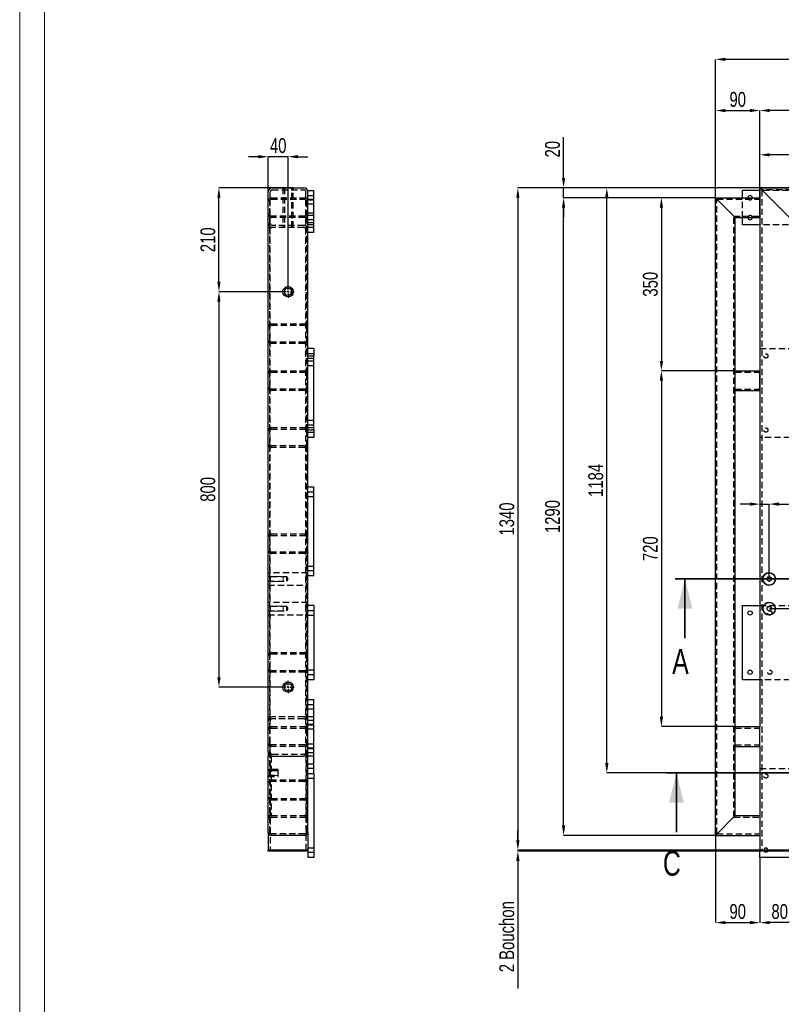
# Model space of a CAD drawing. Header units: millimetres. Extents: x 0 to 841, y 0 to 594.
# Tile 2 of 20: x 0 to 154, y 118 to 318. Entities that reach past the tile are written whole.
import ezdxf

# ---------------------------------------------------------------- set-up
doc = ezdxf.new("R2010")
doc.units = ezdxf.units.MM
doc.header["$PDSIZE"] = -1
doc.linetypes.add('CENTERX2', pattern=[20.32, 12.7, -2.54, 2.54, -2.54])
doc.linetypes.add('HIDDEN', pattern=[1.905, 1.27, -0.635])
for name, color, linetype in [('COTES', 1, 'Continuous'), ('TRAIT-FINS', 9, 'Continuous'), ('TRAIT-MIXTES', 3, 'CENTERX2'), ('TRAIT-TIRET', 2, 'HIDDEN')]:
    doc.layers.add(name, color=color, linetype=linetype)
doc.layers.add('TRAIT-FORT', color=4, linetype='Continuous', lineweight=25)
doc.styles.add('SLDTEXTSTYLE0', font='TXT', dxfattribs={"width": 0.75})
doc.dimstyles.new('SLDDIMSTYLE0', dxfattribs={"dimtxt": 3, "dimasz": 2, "dimexe": 0, "dimexo": 0.0625, "dimgap": 0.75, "dimtad": 1, "dimdec": 0, "dimlfac": 10, "dimrnd": 1e-09, "dimzin": 12, "dimdsep": 46, "dimtxsty": 'SLDTEXTSTYLE0', "dimsah": 1, "dimcen": 0.09, "dimadec": 0, "dimazin": 3, "dimtfac": 1, "dimtdec": 0, "dimtofl": 0, "dimtmove": 0, "dimatfit": 3, "dimfxl": 1, "dimfrac": 2, "dimtolj": 1, "dimtzin": 12, "dimarcsym": 0})
doc.dimstyles.new('SLDDIMSTYLE1', dxfattribs={"dimtxt": 3, "dimasz": 2, "dimexe": 0, "dimexo": 0.0625, "dimgap": 0.75, "dimtad": 1, "dimdec": 0, "dimlfac": 10, "dimrnd": 1e-09, "dimzin": 12, "dimdsep": 46, "dimtxsty": 'SLDTEXTSTYLE0', "dimsah": 1, "dimcen": 0.09, "dimadec": 0, "dimazin": 3, "dimtfac": 1, "dimtdec": 0, "dimtmove": 0, "dimatfit": 0, "dimfxl": 1, "dimfrac": 2, "dimtolj": 1, "dimtzin": 12, "dimarcsym": 0})

# ---------------------------------------------------------------- blocks, each defined once
blk = doc.blocks.new('_D')
at = {"layer": 'COTES', "color": 0, "lineweight": -2, "transparency": 16777216}
for p, q in [((149.84, 283.74), (149.84, 299.33)), ((331.84, 299.33), (151.84, 299.33)), ((333.84, 283.74), (333.84, 299.33))]:
    blk.add_line(p, q, dxfattribs=at)
at = {"layer": 'COTES', "color": 0, "transparency": 16777216}
for points in [[(151.84, 299.67), (151.84, 299), (149.84, 299.33)], [(331.84, 299.67), (331.84, 299), (333.84, 299.33)]]:
    blk.add_solid(points, dxfattribs=at)
at = {"layer": 'Defpoints', "color": 0, "transparency": 16777216}
for p in [(149.84, 299.33), (149.84, 283.68), (333.84, 283.68)]:
    blk.add_point(p, dxfattribs=at)
at = {"layer": 'COTES', "color": 0, "transparency": 16777216, "insert": (241.84, 303.08), "char_height": 3, "attachment_point": 2, "style": 'SLDTEXTSTYLE0'}
blk.add_mtext('\\A1;1840', dxfattribs=at)
blk = doc.blocks.new('_D_3')
at = {"layer": 'COTES', "color": 0, "lineweight": -2, "transparency": 16777216}
for p, q in [((140.84, 281.74), (140.84, 309.68)), ((331.84, 309.68), (142.84, 309.68)), ((333.84, 283.74), (333.84, 309.68))]:
    blk.add_line(p, q, dxfattribs=at)
at = {"layer": 'COTES', "color": 0, "transparency": 16777216}
for points in [[(142.84, 310.01), (142.84, 309.35), (140.84, 309.68)], [(331.84, 310.01), (331.84, 309.35), (333.84, 309.68)]]:
    blk.add_solid(points, dxfattribs=at)
at = {"layer": 'Defpoints', "color": 0, "transparency": 16777216}
for p in [(140.84, 309.68), (333.84, 283.68), (140.84, 281.68)]:
    blk.add_point(p, dxfattribs=at)
at = {"layer": 'COTES', "color": 0, "transparency": 16777216, "insert": (237.34, 313.43), "char_height": 3, "attachment_point": 2, "style": 'SLDTEXTSTYLE0'}
blk.add_mtext('\\A1;1930', dxfattribs=at)
blk = doc.blocks.new('_D_4')
at = {"layer": 'COTES', "color": 0, "lineweight": -2, "transparency": 16777216}
for p, q in [((140.84, 281.74), (140.84, 299.33)), ((142.84, 299.33), (147.84, 299.33)), ((149.84, 281.74), (149.84, 299.33))]:
    blk.add_line(p, q, dxfattribs=at)
at = {"layer": 'COTES', "color": 0, "transparency": 16777216}
for points in [[(142.84, 299.67), (142.84, 299), (140.84, 299.33)], [(147.84, 299.67), (147.84, 299), (149.84, 299.33)]]:
    blk.add_solid(points, dxfattribs=at)
at = {"layer": 'Defpoints', "color": 0, "transparency": 16777216}
for p in [(149.84, 299.33), (140.84, 281.68), (149.84, 281.68)]:
    blk.add_point(p, dxfattribs=at)
at = {"layer": 'COTES', "color": 0, "transparency": 16777216, "insert": (145.34, 303.08), "char_height": 3, "attachment_point": 2, "style": 'SLDTEXTSTYLE0'}
blk.add_mtext('\\A1;90', dxfattribs=at)
blk = doc.blocks.new('_D_5')
at = {"layer": 'COTES', "color": 0, "lineweight": -2, "transparency": 16777216}
for p, q in [((149.78, 283.68), (100.84, 283.68)), ((100.84, 281.68), (100.84, 151.68)), ((149.78, 149.68), (100.84, 149.68))]:
    blk.add_line(p, q, dxfattribs=at)
at = {"layer": 'COTES', "color": 0, "transparency": 16777216}
for points in [[(100.51, 281.68), (101.18, 281.68), (100.84, 283.68)], [(100.51, 151.68), (101.18, 151.68), (100.84, 149.68)]]:
    blk.add_solid(points, dxfattribs=at)
at = {"layer": 'Defpoints', "color": 0, "transparency": 16777216}
for p in [(149.84, 283.68), (100.84, 149.68), (149.84, 149.68)]:
    blk.add_point(p, dxfattribs=at)
at = {"layer": 'COTES', "color": 0, "transparency": 16777216, "insert": (97.09, 216.68), "char_height": 3, "attachment_point": 2, "rotation": 90, "style": 'SLDTEXTSTYLE0'}
blk.add_mtext('\\A1;1340', dxfattribs=at)
blk = doc.blocks.new('_D_6')
at = {"layer": 'COTES', "color": 0, "lineweight": -2, "transparency": 16777216}
for p, q in [((100.84, 151.68), (100.84, 153.68)), ((149.78, 149.68), (100.84, 149.68)), ((100.84, 149.68), (100.84, 149.48)), ((149.78, 149.48), (100.84, 149.48)), ((100.84, 147.48), (100.84, 121.68))]:
    blk.add_line(p, q, dxfattribs=at)
at = {"layer": 'COTES', "color": 0, "transparency": 16777216}
for points in [[(100.51, 151.68), (101.18, 151.68), (100.84, 149.68)], [(100.51, 147.48), (101.18, 147.48), (100.84, 149.48)]]:
    blk.add_solid(points, dxfattribs=at)
at = {"layer": 'Defpoints', "color": 0, "transparency": 16777216}
for p in [(100.84, 149.68), (149.84, 149.68), (149.84, 149.48)]:
    blk.add_point(p, dxfattribs=at)
at = {"layer": 'COTES', "color": 0, "transparency": 16777216, "insert": (97.09, 132.18), "char_height": 3, "attachment_point": 2, "rotation": 90, "style": 'SLDTEXTSTYLE0'}
blk.add_mtext('\\A1;2 Bouchon', dxfattribs=at)
blk = doc.blocks.new('_D_8')
at = {"layer": 'COTES', "color": 0, "lineweight": -2, "transparency": 16777216}
for p, q in [((149.84, 283.74), (149.84, 290.37)), ((253.84, 290.37), (151.84, 290.37)), ((255.84, 275.74), (255.84, 290.37))]:
    blk.add_line(p, q, dxfattribs=at)
at = {"layer": 'COTES', "color": 0, "transparency": 16777216}
for points in [[(151.84, 290.71), (151.84, 290.04), (149.84, 290.37)], [(253.84, 290.71), (253.84, 290.04), (255.84, 290.37)]]:
    blk.add_solid(points, dxfattribs=at)
at = {"layer": 'Defpoints', "color": 0, "transparency": 16777216}
for p in [(149.84, 290.37), (149.84, 283.68), (255.84, 275.68)]:
    blk.add_point(p, dxfattribs=at)
at = {"layer": 'COTES', "color": 0, "transparency": 16777216, "insert": (202.84, 294.12), "char_height": 3, "attachment_point": 2, "style": 'SLDTEXTSTYLE0'}
blk.add_mtext('\\A1;1060', dxfattribs=at)
blk = doc.blocks.new('_D_13')
at = {"layer": 'COTES', "color": 0, "lineweight": -2, "transparency": 16777216}
for p, q in [((140.84, 152.61), (140.84, 135.03)), ((149.84, 148.11), (149.84, 135.03)), ((142.84, 135.03), (147.84, 135.03))]:
    blk.add_line(p, q, dxfattribs=at)
at = {"layer": 'COTES', "color": 0, "transparency": 16777216}
for points in [[(142.84, 135.36), (142.84, 134.7), (140.84, 135.03)], [(147.84, 135.36), (147.84, 134.7), (149.84, 135.03)]]:
    blk.add_solid(points, dxfattribs=at)
at = {"layer": 'Defpoints', "color": 0, "transparency": 16777216}
for p in [(140.84, 152.68), (149.84, 148.18), (149.84, 135.03)]:
    blk.add_point(p, dxfattribs=at)
at = {"layer": 'COTES', "color": 0, "transparency": 16777216, "insert": (145.34, 138.78), "char_height": 3, "attachment_point": 2, "style": 'SLDTEXTSTYLE0'}
blk.add_mtext('\\A1;90', dxfattribs=at)
blk = doc.blocks.new('_D_14')
at = {"layer": 'COTES', "color": 0, "lineweight": -2, "transparency": 16777216}
for p, q in [((149.84, 148.11), (149.84, 135.03)), ((157.84, 148.11), (157.84, 135.03)), ((155.84, 135.03), (151.84, 135.03))]:
    blk.add_line(p, q, dxfattribs=at)
at = {"layer": 'COTES', "color": 0, "transparency": 16777216}
for points in [[(151.84, 135.36), (151.84, 134.7), (149.84, 135.03)], [(155.84, 135.36), (155.84, 134.7), (157.84, 135.03)]]:
    blk.add_solid(points, dxfattribs=at)
at = {"layer": 'Defpoints', "color": 0, "transparency": 16777216}
for p in [(149.84, 148.18), (157.84, 148.18), (149.84, 135.03)]:
    blk.add_point(p, dxfattribs=at)
at = {"layer": 'COTES', "color": 0, "transparency": 16777216, "insert": (153.84, 138.78), "char_height": 3, "attachment_point": 2, "style": 'SLDTEXTSTYLE0'}
blk.add_mtext('\\A1;80', dxfattribs=at)
blk = doc.blocks.new('_D_15')
at = {"layer": 'COTES', "color": 0, "lineweight": -2, "transparency": 16777216}
for p, q in [((110.09, 285.68), (110.09, 293.95)), ((149.78, 283.68), (110.09, 283.68)), ((110.09, 281.68), (110.09, 283.68)), ((140.78, 281.68), (110.09, 281.68)), ((110.09, 279.68), (110.09, 277.68))]:
    blk.add_line(p, q, dxfattribs=at)
at = {"layer": 'COTES', "color": 0, "transparency": 16777216}
for points in [[(109.76, 285.68), (110.43, 285.68), (110.09, 283.68)], [(109.76, 279.68), (110.43, 279.68), (110.09, 281.68)]]:
    blk.add_solid(points, dxfattribs=at)
at = {"layer": 'Defpoints', "color": 0, "transparency": 16777216}
for p in [(110.09, 283.68), (149.84, 283.68), (140.84, 281.68)]:
    blk.add_point(p, dxfattribs=at)
at = {"layer": 'COTES', "color": 0, "transparency": 16777216, "insert": (106.34, 291.51), "char_height": 3, "attachment_point": 2, "rotation": 90, "style": 'SLDTEXTSTYLE0'}
blk.add_mtext('\\A1;20', dxfattribs=at)
blk = doc.blocks.new('_D_16')
at = {"layer": 'COTES', "color": 0, "lineweight": -2, "transparency": 16777216}
for p, q in [((140.78, 281.68), (110.09, 281.68)), ((110.09, 154.68), (110.09, 279.68)), ((140.78, 152.68), (110.09, 152.68))]:
    blk.add_line(p, q, dxfattribs=at)
at = {"layer": 'COTES', "color": 0, "transparency": 16777216}
for points in [[(109.76, 279.68), (110.43, 279.68), (110.09, 281.68)], [(109.76, 154.68), (110.43, 154.68), (110.09, 152.68)]]:
    blk.add_solid(points, dxfattribs=at)
at = {"layer": 'Defpoints', "color": 0, "transparency": 16777216}
for p in [(110.09, 281.68), (140.84, 281.68), (140.84, 152.68)]:
    blk.add_point(p, dxfattribs=at)
at = {"layer": 'COTES', "color": 0, "transparency": 16777216, "insert": (106.34, 217.18), "char_height": 3, "attachment_point": 2, "rotation": 90, "style": 'SLDTEXTSTYLE0'}
blk.add_mtext('\\A1;1290', dxfattribs=at)
blk = doc.blocks.new('_D_17')
at = {"layer": 'COTES', "color": 0, "lineweight": -2, "transparency": 16777216}
for p, q in [((140.78, 281.68), (129.89, 281.68)), ((129.89, 279.68), (129.89, 248.68)), ((144.78, 246.68), (129.89, 246.68))]:
    blk.add_line(p, q, dxfattribs=at)
at = {"layer": 'COTES', "color": 0, "transparency": 16777216}
for points in [[(129.56, 279.68), (130.23, 279.68), (129.89, 281.68)], [(129.56, 248.68), (130.23, 248.68), (129.89, 246.68)]]:
    blk.add_solid(points, dxfattribs=at)
at = {"layer": 'Defpoints', "color": 0, "transparency": 16777216}
for p in [(140.84, 281.68), (129.89, 246.68), (144.84, 246.68)]:
    blk.add_point(p, dxfattribs=at)
at = {"layer": 'COTES', "color": 0, "transparency": 16777216, "insert": (126.14, 264.18), "char_height": 3, "attachment_point": 2, "rotation": 90, "style": 'SLDTEXTSTYLE0'}
blk.add_mtext('\\A1;350', dxfattribs=at)
blk = doc.blocks.new('_D_18')
at = {"layer": 'COTES', "color": 0, "lineweight": -2, "transparency": 16777216}
for p, q in [((144.78, 246.68), (129.89, 246.68)), ((129.89, 244.68), (129.89, 176.68)), ((144.78, 174.68), (129.89, 174.68))]:
    blk.add_line(p, q, dxfattribs=at)
at = {"layer": 'COTES', "color": 0, "transparency": 16777216}
for points in [[(129.56, 244.68), (130.23, 244.68), (129.89, 246.68)], [(129.56, 176.68), (130.23, 176.68), (129.89, 174.68)]]:
    blk.add_solid(points, dxfattribs=at)
at = {"layer": 'Defpoints', "color": 0, "transparency": 16777216}
for p in [(144.84, 246.68), (129.89, 174.68), (144.84, 174.68)]:
    blk.add_point(p, dxfattribs=at)
at = {"layer": 'COTES', "color": 0, "transparency": 16777216, "insert": (126.14, 210.68), "char_height": 3, "attachment_point": 2, "rotation": 90, "style": 'SLDTEXTSTYLE0'}
blk.add_mtext('\\A1;720', dxfattribs=at)
blk = doc.blocks.new('_D_21')
at = {"layer": 'COTES', "color": 0, "lineweight": -2, "transparency": 16777216}
for p, q in [((149.78, 283.68), (118.84, 283.68)), ((118.84, 167.3), (118.84, 281.68)), ((190.98, 165.3), (118.84, 165.3))]:
    blk.add_line(p, q, dxfattribs=at)
at = {"layer": 'COTES', "color": 0, "transparency": 16777216}
for points in [[(118.51, 281.68), (119.18, 281.68), (118.84, 283.68)], [(118.51, 167.3), (119.18, 167.3), (118.84, 165.3)]]:
    blk.add_solid(points, dxfattribs=at)
at = {"layer": 'Defpoints', "color": 0, "transparency": 16777216}
for p in [(118.84, 283.68), (149.84, 283.68), (191.04, 165.3)]:
    blk.add_point(p, dxfattribs=at)
at = {"layer": 'COTES', "color": 0, "transparency": 16777216, "insert": (115.09, 224.49), "char_height": 3, "attachment_point": 2, "rotation": 90, "style": 'SLDTEXTSTYLE0'}
blk.add_mtext('\\A1;1184', dxfattribs=at)
blk = doc.blocks.new('_D_22')
at = {"layer": 'COTES', "color": 0, "lineweight": -2, "transparency": 16777216}
for p, q in [((151.77, 204.55), (172.3, 204.55)), ((172.3, 200.55), (172.3, 202.55)), ((151.77, 198.55), (172.3, 198.55))]:
    blk.add_line(p, q, dxfattribs=at)
at = {"layer": 'COTES', "color": 0, "transparency": 16777216}
for points in [[(171.97, 202.55), (172.63, 202.55), (172.3, 204.55)], [(171.97, 200.55), (172.63, 200.55), (172.3, 198.55)]]:
    blk.add_solid(points, dxfattribs=at)
at = {"layer": 'Defpoints', "color": 0, "transparency": 16777216}
for p in [(151.71, 204.55), (172.3, 204.55), (151.71, 198.55)]:
    blk.add_point(p, dxfattribs=at)
at = {"layer": 'COTES', "color": 0, "transparency": 16777216, "insert": (168.55, 201.55), "char_height": 3, "attachment_point": 2, "rotation": 90, "style": 'SLDTEXTSTYLE0'}
blk.add_mtext('\\A1;60', dxfattribs=at)
blk = doc.blocks.new('_D_23')
at = {"layer": 'COTES', "color": 0, "lineweight": -2, "transparency": 16777216}
for p, q in [((149.91, 283.68), (172.3, 283.68)), ((172.3, 206.55), (172.3, 281.68)), ((151.77, 204.55), (172.3, 204.55))]:
    blk.add_line(p, q, dxfattribs=at)
at = {"layer": 'COTES', "color": 0, "transparency": 16777216}
for points in [[(171.97, 281.68), (172.63, 281.68), (172.3, 283.68)], [(171.97, 206.55), (172.63, 206.55), (172.3, 204.55)]]:
    blk.add_solid(points, dxfattribs=at)
at = {"layer": 'Defpoints', "color": 0, "transparency": 16777216}
for p in [(149.84, 283.68), (172.3, 283.68), (151.71, 204.55)]:
    blk.add_point(p, dxfattribs=at)
at = {"layer": 'COTES', "color": 0, "transparency": 16777216, "insert": (168.55, 244.12), "char_height": 3, "attachment_point": 2, "rotation": 90, "style": 'SLDTEXTSTYLE0'}
blk.add_mtext('\\A1;791', dxfattribs=at)
blk = doc.blocks.new('_D_24')
at = {"layer": 'COTES', "color": 0, "lineweight": -2, "transparency": 16777216}
for p, q in [((149.84, 283.61), (149.84, 219.7)), ((147.84, 219.7), (145.84, 219.7)), ((149.84, 219.7), (151.71, 219.7)), ((151.71, 204.62), (151.71, 219.7)), ((153.71, 219.7), (167.63, 219.7))]:
    blk.add_line(p, q, dxfattribs=at)
at = {"layer": 'COTES', "color": 0, "transparency": 16777216}
for points in [[(147.84, 220.04), (147.84, 219.37), (149.84, 219.7)], [(153.71, 220.04), (153.71, 219.37), (151.71, 219.7)]]:
    blk.add_solid(points, dxfattribs=at)
at = {"layer": 'Defpoints', "color": 0, "transparency": 16777216}
for p in [(149.84, 283.68), (149.84, 219.7), (151.71, 204.55)]:
    blk.add_point(p, dxfattribs=at)
at = {"layer": 'COTES', "color": 0, "transparency": 16777216, "insert": (165.38, 223.45), "char_height": 3, "attachment_point": 2, "style": 'SLDTEXTSTYLE0'}
blk.add_mtext('\\A1;19', dxfattribs=at)
blk = doc.blocks.new('_D_90')
at = {"layer": 'COTES', "color": 0, "lineweight": -2, "transparency": 16777216}
for p, q in [((53.02, 262.68), (40.33, 262.68)), ((40.33, 260.68), (40.33, 184.68)), ((53.02, 182.68), (40.33, 182.68))]:
    blk.add_line(p, q, dxfattribs=at)
at = {"layer": 'COTES', "color": 0, "transparency": 16777216}
for points in [[(40, 260.68), (40.66, 260.68), (40.33, 262.68)], [(40, 184.68), (40.66, 184.68), (40.33, 182.68)]]:
    blk.add_solid(points, dxfattribs=at)
at = {"layer": 'Defpoints', "color": 0, "transparency": 16777216}
for p in [(53.08, 262.68), (40.33, 182.68), (53.08, 182.68)]:
    blk.add_point(p, dxfattribs=at)
at = {"layer": 'COTES', "color": 0, "transparency": 16777216, "insert": (36.58, 222.68), "char_height": 3, "attachment_point": 2, "rotation": 90, "style": 'SLDTEXTSTYLE0'}
blk.add_mtext('\\A1;800', dxfattribs=at)
blk = doc.blocks.new('_D_91')
at = {"layer": 'COTES', "color": 0, "lineweight": -2, "transparency": 16777216}
for p, q in [((55.32, 283.68), (40.33, 283.68)), ((40.33, 264.68), (40.33, 281.68)), ((53.02, 262.68), (40.33, 262.68))]:
    blk.add_line(p, q, dxfattribs=at)
at = {"layer": 'COTES', "color": 0, "transparency": 16777216}
for points in [[(40, 281.68), (40.66, 281.68), (40.33, 283.68)], [(40, 264.68), (40.66, 264.68), (40.33, 262.68)]]:
    blk.add_solid(points, dxfattribs=at)
at = {"layer": 'Defpoints', "color": 0, "transparency": 16777216}
for p in [(40.33, 283.68), (55.38, 283.68), (53.08, 262.68)]:
    blk.add_point(p, dxfattribs=at)
at = {"layer": 'COTES', "color": 0, "transparency": 16777216, "insert": (36.58, 273.18), "char_height": 3, "attachment_point": 2, "rotation": 90, "style": 'SLDTEXTSTYLE0'}
blk.add_mtext('\\A1;210', dxfattribs=at)
blk = doc.blocks.new('_D_92')
at = {"layer": 'COTES', "color": 0, "lineweight": -2, "transparency": 16777216}
for p, q in [((48.33, 289.99), (46.33, 289.99)), ((50.33, 282.94), (50.33, 289.99)), ((54.33, 289.99), (50.33, 289.99)), ((54.33, 263.99), (54.33, 289.99)), ((56.33, 289.99), (58.33, 289.99))]:
    blk.add_line(p, q, dxfattribs=at)
at = {"layer": 'COTES', "color": 0, "transparency": 16777216}
for points in [[(48.33, 290.32), (48.33, 289.65), (50.33, 289.99)], [(56.33, 290.32), (56.33, 289.65), (54.33, 289.99)]]:
    blk.add_solid(points, dxfattribs=at)
at = {"layer": 'Defpoints', "color": 0, "transparency": 16777216}
for p in [(50.33, 289.99), (50.33, 282.88), (54.33, 263.93)]:
    blk.add_point(p, dxfattribs=at)
at = {"layer": 'COTES', "color": 0, "transparency": 16777216, "insert": (52.33, 293.74), "char_height": 3, "attachment_point": 2, "style": 'SLDTEXTSTYLE0'}
blk.add_mtext('\\A1;40', dxfattribs=at)
blk = doc.blocks.new('SW_CENTERMARKSYMBOL_19')
at = {"layer": 'TRAIT-MIXTES', "color": 0}
for p, q in [((-0.4, 0), (-1.25, 0)), ((0, 0), (-0.2, 0)), ((0, 0.4), (0, 1.25)), ((0, 0), (0, 0.2)), ((0, 0), (0, -0.2)), ((0, 0), (0.2, 0)), ((0.4, 0), (1.25, 0)), ((0, -0.4), (0, -1.25))]:
    blk.add_line(p, q, dxfattribs=at)
blk = doc.blocks.new('SW_CENTERMARKSYMBOL_20')
at = {"layer": 'TRAIT-MIXTES', "color": 0}
for p, q in [((-0.4, 0), (-1.25, 0)), ((0, 0), (-0.2, 0)), ((0, 0.4), (0, 1.25)), ((0, 0), (0, 0.2)), ((0, 0), (0, -0.2)), ((0, 0), (0.2, 0)), ((0.4, 0), (1.25, 0)), ((0, -0.4), (0, -1.25))]:
    blk.add_line(p, q, dxfattribs=at)

msp = doc.modelspace()

# ---------------------------------------------------------------- linework, layer by layer
at = {"lineweight": 18}
for p, q in [((0, 594), (0, 0)), ((5, 589), (5, 5))]:
    msp.add_line(p, q, dxfattribs=at)
at = {"lineweight": 35}
for p, q in [((344.5, 204.55), (132.66, 204.55)), ((134.66, 192.55), (134.66, 204.55)), ((366.73, 165.3), (130.94, 165.3)), ((132.94, 153.3), (132.94, 165.3))]:
    msp.add_line(p, q, dxfattribs=at)
for points in [[(134.66, 204.55), (133.16, 198.55), (136.16, 198.55)], [(132.94, 165.3), (131.44, 159.3), (134.44, 159.3)]]:
    msp.add_solid(points, dxfattribs=at)
at = {"layer": 'TRAIT-FINS', "lineweight": 18}
for p, q in [((50.33, 205.05), (53.33, 205.05)), ((50.33, 204.05), (53.33, 204.05)), ((53.33, 204.05), (53.33, 205.05)), ((50.33, 199.05), (53.33, 199.05)), ((50.33, 198.05), (53.33, 198.05)), ((53.33, 198.05), (53.33, 199.05)), ((50.33, 165.8), (52.33, 165.8)), ((50.33, 165.8), (52.33, 165.8)), ((50.33, 165.8), (52.33, 165.8)), ((50.33, 165.8), (52.33, 165.8)), ((52.33, 164.8), (52.33, 165.8)), ((52.33, 164.8), (52.33, 165.8)), ((52.33, 164.8), (52.33, 165.8)), ((52.33, 164.8), (52.33, 165.8)), ((50.33, 164.8), (52.33, 164.8)), ((50.33, 164.8), (52.33, 164.8)), ((50.33, 164.8), (52.33, 164.8)), ((50.33, 164.8), (52.33, 164.8))]:
    msp.add_line(p, q, dxfattribs=at)
for centre in [(151.71, 204.55), (151.71, 198.55)]:
    msp.add_arc(centre, 0.5, 255, 195, dxfattribs=at)
at = {"layer": 'TRAIT-FORT', "lineweight": 25}
for p, q in [((50.33, 169.48), (50.33, 282.88)), ((51.13, 283.68), (57.53, 283.68)), ((58.33, 274.68), (58.33, 283.18)), ((58.33, 283.18), (59.53, 283.18)), ((59.53, 274.68), (59.53, 283.18)), ((146.34, 281.68), (146.34, 283.18)), ((149.84, 283.18), (146.34, 283.18)), ((149.84, 283.68), (149.84, 281.68)), ((333.84, 283.68), (149.84, 283.68)), ((150.64, 282.88), (157.04, 276.48)), ((140.84, 152.68), (140.84, 281.68)), ((140.84, 281.68), (149.84, 281.68)), ((141.44, 281.08), (144.24, 278.28)), ((149.84, 281.08), (149.84, 281.68)), ((149.84, 278.28), (149.84, 281.08)), ((144.84, 246.68), (144.84, 277.68)), ((144.84, 277.68), (149.84, 277.68)), ((146.34, 276.18), (146.34, 277.68)), ((149.84, 277.68), (149.84, 278.28)), ((149.84, 277.68), (149.84, 246.68)), ((149.84, 276.18), (146.34, 276.18)), ((58.33, 249.68), (58.33, 274.68)), ((59.53, 274.68), (58.33, 274.68)), ((59.53, 251.18), (58.33, 251.18)), ((59.53, 251.18), (59.53, 249.68)), ((58.33, 249.68), (59.53, 249.68)), ((58.33, 234.68), (58.33, 249.68)), ((59.53, 234.68), (59.53, 249.68)), ((144.84, 246.68), (149.84, 246.68)), ((144.84, 246.08), (144.84, 246.68)), ((144.84, 243.28), (144.84, 246.08)), ((149.84, 246.08), (149.84, 246.68)), ((149.84, 243.28), (149.84, 246.08)), ((144.84, 242.68), (144.84, 243.28)), ((149.84, 242.68), (149.84, 243.28)), ((144.84, 174.68), (144.84, 242.68)), ((144.84, 242.68), (149.84, 242.68)), ((149.84, 242.68), (149.84, 174.68)), ((58.33, 223.18), (58.33, 234.68)), ((59.53, 234.68), (58.33, 234.68)), ((59.53, 233.18), (58.33, 233.18)), ((59.53, 234.68), (59.53, 233.18)), ((58.33, 205.18), (58.33, 223.18)), ((58.33, 223.18), (59.53, 223.18)), ((59.53, 205.18), (59.53, 223.18)), ((58.33, 180.18), (58.33, 205.18)), ((59.53, 205.18), (58.33, 205.18)), ((59.53, 199.18), (58.33, 199.18)), ((59.53, 199.18), (59.53, 184.18)), ((146.34, 184.18), (146.34, 199.18)), ((146.34, 199.18), (149.84, 199.18)), ((59.53, 184.18), (58.33, 184.18)), ((149.84, 184.18), (146.34, 184.18)), ((58.33, 165.18), (58.33, 180.18)), ((58.33, 180.18), (59.53, 180.18)), ((59.53, 165.18), (59.53, 180.18)), ((144.84, 174.68), (149.84, 174.68)), ((144.84, 174.08), (144.84, 174.68)), ((144.84, 171.28), (144.84, 174.08)), ((149.84, 174.08), (149.84, 174.68)), ((149.84, 171.28), (149.84, 174.08)), ((50.33, 169.48), (50.33, 168.68)), ((144.84, 170.68), (144.84, 171.28)), ((144.84, 156.68), (144.84, 170.68)), ((144.84, 170.68), (149.84, 170.68)), ((149.84, 170.68), (149.84, 171.28)), ((149.84, 170.68), (149.84, 156.68)), ((50.33, 153.28), (50.33, 168.68)), ((50.93, 168.68), (50.33, 168.68)), ((51.13, 168.68), (57.53, 168.68)), ((58.33, 168.68), (57.73, 168.68)), ((58.33, 153.28), (58.33, 165.18)), ((58.33, 165.18), (59.53, 165.18)), ((59.53, 165.18), (59.53, 148.18)), ((141.44, 153.28), (144.24, 156.08)), ((144.84, 156.68), (149.84, 156.68)), ((149.84, 156.68), (149.84, 156.08)), ((149.84, 156.08), (149.84, 153.28)), ((50.33, 153.28), (50.33, 149.68)), ((57.73, 152.68), (50.93, 152.68)), ((58.33, 153.28), (58.33, 148.18)), ((140.84, 152.68), (149.84, 152.68)), ((149.84, 153.28), (149.84, 152.68)), ((149.84, 152.68), (149.84, 149.68)), ((51.13, 149.68), (50.33, 149.68)), ((50.33, 149.48), (50.33, 149.68)), ((51.13, 149.48), (50.33, 149.48)), ((57.53, 149.68), (51.13, 149.68)), ((57.53, 149.48), (51.13, 149.48)), ((58.33, 149.68), (57.53, 149.68)), ((58.33, 149.48), (57.53, 149.48)), ((149.84, 149.48), (149.84, 149.68)), ((150.64, 149.68), (149.84, 149.68)), ((150.64, 149.48), (149.84, 149.48)), ((149.84, 148.18), (149.84, 149.48)), ((157.04, 149.68), (150.64, 149.68)), ((157.04, 149.48), (150.64, 149.48)), ((59.53, 148.18), (58.33, 148.18)), ((157.84, 148.18), (149.84, 148.18))]:
    msp.add_line(p, q, dxfattribs=at)
at = {"layer": 'TRAIT-FORT', "lineweight": 25, "flags": 128}
for points in [[(149.84, 283.68), (149.86, 283.66), (149.9, 283.62), (149.98, 283.54), (150.08, 283.44), (150.2, 283.32), (150.34, 283.18), (150.49, 283.03), (150.64, 282.88)], [(150.64, 282.88), (150.49, 283.03), (150.34, 283.18), (150.2, 283.32), (150.08, 283.44), (149.98, 283.54), (149.9, 283.62), (149.86, 283.66), (149.84, 283.68)], [(140.84, 281.68), (140.85, 281.67), (140.88, 281.64), (140.92, 281.6), (140.98, 281.54), (141.06, 281.46), (141.14, 281.38), (141.24, 281.28), (141.34, 281.18), (141.44, 281.08)], [(140.84, 281.68), (140.85, 281.67), (140.88, 281.64), (140.92, 281.6), (140.98, 281.54), (141.06, 281.46), (141.14, 281.38), (141.24, 281.28), (141.34, 281.18), (141.44, 281.08)], [(144.24, 278.28), (144.35, 278.17), (144.45, 278.07), (144.54, 277.98), (144.63, 277.89), (144.7, 277.82), (144.76, 277.76), (144.81, 277.71), (144.83, 277.69), (144.84, 277.68)], [(144.24, 278.28), (144.36, 278.16), (144.47, 278.05), (144.58, 277.94), (144.67, 277.85), (144.74, 277.78), (144.8, 277.72), (144.83, 277.69), (144.84, 277.68)], [(144.24, 156.08), (144.35, 156.18), (144.45, 156.28), (144.54, 156.38), (144.63, 156.46), (144.7, 156.54), (144.76, 156.6), (144.81, 156.64), (144.83, 156.67), (144.84, 156.68)], [(144.24, 156.08), (144.35, 156.18), (144.45, 156.28), (144.54, 156.38), (144.63, 156.46), (144.7, 156.54), (144.76, 156.6), (144.81, 156.64), (144.83, 156.67), (144.84, 156.68)], [(140.84, 152.68), (140.85, 152.69), (140.89, 152.72), (140.94, 152.78), (141.02, 152.85), (141.11, 152.94), (141.21, 153.05), (141.33, 153.16), (141.44, 153.28)], [(140.84, 152.68), (140.85, 152.69), (140.88, 152.71), (140.92, 152.76), (140.98, 152.82), (141.06, 152.89), (141.14, 152.98), (141.24, 153.07), (141.34, 153.17), (141.44, 153.28)]]:
    msp.add_lwpolyline(points, dxfattribs=at)
at = {"layer": 'TRAIT-FORT', "lineweight": 25}
for centre, radius in [((54.33, 262.68), 1.05), ((54.33, 262.68), 0.75), ((151.71, 204.55), 1.25), ((151.71, 204.55), 0.425), ((151.71, 198.55), 1.25), ((147.84, 197.68), 0.425), ((151.71, 198.55), 0.425), ((147.84, 185.68), 0.425), ((54.33, 182.68), 1.05), ((54.33, 182.68), 0.75)]:
    msp.add_circle(centre, radius, dxfattribs=at)
for centre, radius, start, end in [((51.13, 282.88), 0.8, 90, 180), ((57.53, 282.88), 0.8, 0, 90), ((147.84, 281.68), 0.425, 90, 180), ((147.84, 281.68), 0.425, 0, 90), ((147.84, 277.68), 0.425, 180, 0), ((151.71, 204.55), 1.25, 211.4524, 148.5476), ((151.71, 198.55), 1.25, 211.4524, 148.5476), ((51.13, 169.48), 0.8, 180, 270), ((57.53, 169.48), 0.8, 270, 0), ((50.93, 153.28), 0.6, 180, 270), ((57.73, 153.28), 0.6, 270, 0), ((151.04, 149.68), 0.425, 208.0725, 331.9275)]:
    msp.add_arc(centre, radius, start, end, dxfattribs=at)
for points, knots in [([(150.64, 203.9), (150.61, 203.96), (150.55, 204.08), (150.48, 204.28), (150.46, 204.48), (150.46, 204.69), (150.5, 204.9), (150.56, 205.07), (150.62, 205.17), (150.64, 205.21)], [0, 0, 0, 0, 0.148353, 0.296775, 0.448514, 0.600262, 0.750709, 0.901125, 1, 1, 1, 1]), ([(150.64, 197.9), (150.61, 197.96), (150.55, 198.08), (150.48, 198.28), (150.46, 198.48), (150.46, 198.69), (150.5, 198.9), (150.56, 199.07), (150.62, 199.17), (150.64, 199.21)], [0, 0, 0, 0, 0.1482997, 0.2967307, 0.4484795, 0.6003064, 0.750694, 0.9011188, 1, 1, 1, 1])]:
    msp.add_open_spline(points, degree=3, knots=knots, dxfattribs=at)
at = {"layer": 'TRAIT-TIRET'}
for p, q in [((50.73, 169.48), (50.73, 282.88)), ((51.13, 283.28), (57.53, 283.28)), ((53.28, 283.68), (53.28, 283.28)), ((53.28, 283.68), (53.28, 275.68)), ((53.58, 283.68), (53.58, 275.68)), ((55.08, 275.68), (55.08, 283.68)), ((55.38, 283.28), (55.38, 283.68)), ((55.38, 275.68), (55.38, 283.68)), ((57.93, 169.48), (57.93, 282.88)), ((161.34, 283.18), (149.84, 283.18)), ((150.24, 283.28), (150.24, 149.68)), ((333.44, 283.28), (150.24, 283.28)), ((50.63, 278.28), (50.63, 281.08)), ((50.93, 281.68), (57.73, 281.68)), ((50.93, 281.38), (57.73, 281.38)), ((58.03, 281.08), (58.03, 278.28)), ((59.53, 282.1), (58.33, 282.1)), ((59.53, 281.3), (58.33, 281.3)), ((58.33, 281.25), (59.53, 281.25)), ((141.14, 152.98), (141.14, 281.38)), ((141.14, 281.38), (149.84, 281.38)), ((146.34, 277.68), (146.34, 281.68)), ((58.33, 280.45), (59.53, 280.45)), ((50.63, 255.58), (50.63, 278.28)), ((57.73, 277.98), (50.93, 277.98)), ((57.73, 277.68), (50.93, 277.68)), ((58.03, 255.58), (58.03, 278.28)), ((59.53, 278.58), (58.33, 278.58)), ((59.53, 278.1), (58.33, 278.1)), ((58.33, 277.25), (59.53, 277.25)), ((144.54, 156.38), (144.54, 277.98)), ((144.54, 277.98), (149.84, 277.98)), ((50.33, 275.68), (51.13, 275.68)), ((57.53, 276.08), (51.13, 276.08)), ((57.53, 275.68), (51.13, 275.68)), ((53.28, 276.08), (53.28, 275.68)), ((55.38, 275.68), (55.38, 276.08)), ((57.53, 275.68), (58.33, 275.68)), ((59.53, 276.6), (58.33, 276.6)), ((59.53, 276.18), (58.33, 276.18)), ((58.33, 275.75), (59.53, 275.75)), ((161.34, 276.18), (149.84, 276.18)), ((50.63, 252.78), (50.63, 255.58)), ((50.93, 256.18), (57.73, 256.18)), ((50.93, 255.88), (57.73, 255.88)), ((58.03, 255.58), (58.03, 252.78)), ((50.63, 246.08), (50.63, 252.78)), ((57.73, 252.48), (50.93, 252.48)), ((57.73, 252.18), (50.93, 252.18)), ((58.03, 246.08), (58.03, 252.78)), ((149.84, 251.18), (157.84, 251.18)), ((59.53, 250.1), (58.33, 250.1)), ((58.33, 249.25), (59.53, 249.25)), ((59.53, 248.6), (58.33, 248.6)), ((58.33, 247.75), (59.53, 247.75)), ((50.63, 243.28), (50.63, 246.08)), ((50.93, 246.68), (57.73, 246.68)), ((50.93, 246.38), (57.73, 246.38)), ((58.03, 246.08), (58.03, 243.28)), ((144.84, 246.38), (149.84, 246.38)), ((50.63, 234.58), (50.63, 243.28)), ((58.03, 234.58), (58.03, 243.28)), ((57.73, 242.98), (50.93, 242.98)), ((57.73, 242.68), (50.93, 242.68)), ((144.84, 242.98), (149.84, 242.98)), ((50.93, 235.18), (57.73, 235.18)), ((59.53, 236.6), (58.33, 236.6)), ((58.33, 235.75), (59.53, 235.75)), ((59.53, 235.1), (58.33, 235.1)), ((50.63, 231.78), (50.63, 234.58)), ((50.93, 234.88), (57.73, 234.88)), ((58.03, 234.58), (58.03, 231.78)), ((58.33, 234.25), (59.53, 234.25)), ((157.84, 233.18), (149.84, 233.18)), ((50.63, 213.08), (50.63, 231.78)), ((57.73, 231.48), (50.93, 231.48)), ((57.73, 231.18), (50.93, 231.18)), ((58.03, 213.08), (58.03, 231.78)), ((59.53, 222.1), (58.33, 222.1)), ((58.33, 221.25), (59.53, 221.25)), ((50.93, 213.68), (57.73, 213.68)), ((50.93, 213.38), (57.73, 213.38)), ((50.63, 210.28), (50.63, 213.08)), ((58.03, 213.08), (58.03, 210.28)), ((50.63, 189.08), (50.63, 210.28)), ((57.73, 209.98), (50.93, 209.98)), ((57.73, 209.68), (50.93, 209.68)), ((58.03, 189.08), (58.03, 210.28)), ((58.33, 205.8), (50.33, 205.8)), ((50.73, 205.8), (50.33, 205.8)), ((58.33, 205.8), (57.93, 205.8)), ((59.53, 207.1), (58.33, 207.1)), ((58.33, 206.25), (59.53, 206.25)), ((54.08, 204.98), (50.33, 204.98)), ((50.33, 204.13), (54.08, 204.13)), ((50.33, 203.3), (58.33, 203.3)), ((50.33, 203.3), (50.73, 203.3)), ((54.08, 204.55), (54.08, 204.98)), ((54.34, 204.55), (54.08, 204.98)), ((54.08, 204.13), (54.08, 204.55)), ((54.08, 204.13), (54.34, 204.55)), ((57.93, 203.3), (58.33, 203.3)), ((58.33, 199.8), (50.33, 199.8)), ((50.73, 199.8), (50.33, 199.8)), ((58.33, 199.8), (57.93, 199.8)), ((54.08, 198.98), (50.33, 198.98)), ((50.33, 198.13), (54.08, 198.13)), ((50.33, 197.3), (58.33, 197.3)), ((50.33, 197.3), (50.73, 197.3)), ((54.08, 198.55), (54.08, 198.98)), ((54.34, 198.55), (54.08, 198.98)), ((54.08, 198.13), (54.08, 198.55)), ((54.08, 198.13), (54.34, 198.55)), ((57.93, 197.3), (58.33, 197.3)), ((59.53, 198.1), (58.33, 198.1)), ((58.33, 197.25), (59.53, 197.25)), ((149.84, 199.18), (157.84, 199.18)), ((50.93, 189.68), (57.73, 189.68)), ((50.93, 189.38), (57.73, 189.38)), ((50.63, 186.28), (50.63, 189.08)), ((58.03, 189.08), (58.03, 186.28)), ((50.63, 174.08), (50.63, 186.28)), ((57.73, 185.98), (50.93, 185.98)), ((57.73, 185.68), (50.93, 185.68)), ((58.03, 174.08), (58.03, 186.28)), ((59.53, 186.1), (58.33, 186.1)), ((58.33, 185.25), (59.53, 185.25)), ((157.84, 184.18), (149.84, 184.18)), ((59.53, 179.1), (58.33, 179.1)), ((58.33, 178.25), (59.53, 178.25)), ((51.13, 176.68), (50.33, 176.68)), ((57.53, 176.68), (51.13, 176.68)), ((57.53, 176.28), (51.13, 176.28)), ((58.33, 176.68), (57.53, 176.68)), ((59.53, 176.68), (58.33, 176.68)), ((59.53, 175.9), (58.33, 175.9)), ((50.63, 171.28), (50.63, 174.08)), ((50.93, 174.68), (57.73, 174.68)), ((50.93, 174.38), (57.73, 174.38)), ((58.03, 174.08), (58.03, 171.28)), ((59.53, 175.1), (58.33, 175.1)), ((58.33, 175.05), (59.53, 175.05)), ((58.33, 174.25), (59.53, 174.25)), ((144.84, 174.38), (149.84, 174.38)), ((50.63, 168.68), (50.63, 171.28)), ((50.73, 169.48), (50.73, 149.68)), ((57.73, 170.98), (50.93, 170.98)), ((57.73, 170.68), (50.93, 170.68)), ((57.93, 169.48), (57.93, 168.68)), ((58.03, 168.68), (58.03, 171.28)), ((59.53, 171.1), (58.33, 171.1)), ((59.53, 170.3), (58.33, 170.3)), ((58.33, 170.25), (59.53, 170.25)), ((58.33, 169.45), (59.53, 169.45)), ((144.84, 170.98), (149.84, 170.98)), ((50.63, 153.28), (50.63, 168.68)), ((51.13, 168.68), (50.93, 168.68)), ((50.93, 168.68), (50.93, 156.68)), ((51.13, 169.08), (57.53, 169.08)), ((57.73, 168.68), (57.53, 168.68)), ((57.93, 168.68), (57.93, 156.68)), ((58.03, 153.28), (58.03, 168.68)), ((59.53, 168.68), (58.33, 168.68)), ((50.93, 166), (50.33, 166)), ((52.33, 166), (50.33, 166)), ((52.33, 165.73), (50.33, 165.73)), ((52.33, 165.3), (52.33, 166)), ((59.53, 167.1), (58.33, 167.1)), ((58.33, 166.25), (59.53, 166.25)), ((59.53, 166.18), (58.33, 166.18)), ((149.84, 166.18), (157.84, 166.18)), ((50.33, 164.88), (52.33, 164.88)), ((50.33, 164.6), (50.93, 164.6)), ((50.33, 164.6), (52.33, 164.6)), ((57.73, 163.85), (50.93, 163.85)), ((57.73, 163.55), (50.93, 163.55)), ((52.33, 164.6), (52.33, 165.3)), ((59.53, 165.1), (58.33, 165.1)), ((58.33, 164.25), (59.53, 164.25)), ((50.93, 160.15), (57.73, 160.15)), ((50.93, 159.85), (57.73, 159.85)), ((50.93, 156.68), (50.33, 156.68)), ((50.93, 156.68), (57.73, 156.68)), ((50.93, 156.38), (57.73, 156.38)), ((57.93, 156.68), (57.73, 156.68)), ((58.33, 156.68), (57.93, 156.68)), ((57.93, 156.68), (57.93, 149.68)), ((144.54, 156.38), (149.84, 156.38)), ((57.73, 152.98), (50.93, 152.98)), ((141.14, 152.98), (149.84, 152.98)), ((59.53, 150.1), (58.33, 150.1)), ((58.33, 149.25), (59.53, 149.25))]:
    msp.add_line(p, q, dxfattribs=at)
at = {"layer": 'TRAIT-TIRET', "flags": 128}
msp.add_lwpolyline([(150.67, 149.48), (150.64, 149.55), (150.62, 149.68)], dxfattribs=at)
at = {"layer": 'TRAIT-TIRET'}
for centre in [(151.04, 249.68), (151.04, 234.68), (151.84, 197.68), (151.84, 185.68), (151.04, 164.68)]:
    msp.add_circle(centre, 0.425, dxfattribs=at)
for centre, radius, start, end in [((51.13, 282.88), 0.4, 90, 180), ((57.53, 282.88), 0.4, 0, 90), ((50.93, 281.08), 0.6, 90, 180), ((50.93, 281.08), 0.3, 90, 180), ((57.73, 281.08), 0.6, 0, 90), ((57.73, 281.08), 0.3, 0, 90), ((147.84, 281.68), 0.425, 180, 0), ((50.93, 278.28), 0.6, 180, 270), ((50.93, 278.28), 0.3, 180, 270), ((57.73, 278.28), 0.3, 270, 0), ((57.73, 278.28), 0.6, 270, 0), ((147.84, 277.68), 0.425, 90, 180), ((147.84, 277.68), 0.425, 0, 90), ((51.13, 276.48), 0.8, 180, 270), ((51.13, 276.48), 0.4, 180, 270), ((57.53, 276.48), 0.8, 270, 0), ((57.53, 276.48), 0.4, 270, 0), ((50.93, 255.58), 0.6, 90, 180), ((50.93, 255.58), 0.3, 90, 180), ((57.73, 255.58), 0.6, 0, 90), ((57.73, 255.58), 0.3, 0, 90), ((50.93, 252.78), 0.6, 180, 270), ((50.93, 252.78), 0.3, 180, 270), ((57.73, 252.78), 0.3, 270, 0), ((57.73, 252.78), 0.6, 270, 0), ((50.93, 246.08), 0.6, 90, 180), ((50.93, 246.08), 0.3, 90, 180), ((57.73, 246.08), 0.6, 0, 90), ((57.73, 246.08), 0.3, 0, 90), ((50.93, 243.28), 0.6, 180, 270), ((50.93, 243.28), 0.3, 180, 270), ((57.73, 243.28), 0.3, 270, 0), ((57.73, 243.28), 0.6, 270, 0), ((50.93, 234.58), 0.6, 90, 180), ((57.73, 234.58), 0.6, 0, 90), ((50.93, 234.58), 0.3, 90, 180), ((57.73, 234.58), 0.3, 0, 90), ((50.93, 231.78), 0.6, 180, 270), ((50.93, 231.78), 0.3, 180, 270), ((57.73, 231.78), 0.6, 270, 0), ((57.73, 231.78), 0.3, 270, 0), ((50.93, 213.08), 0.6, 90, 180), ((50.93, 213.08), 0.3, 90, 180), ((57.73, 213.08), 0.6, 0, 90), ((57.73, 213.08), 0.3, 0, 90), ((50.93, 210.28), 0.6, 180, 270), ((50.93, 210.28), 0.3, 180, 270), ((57.73, 210.28), 0.6, 270, 0), ((57.73, 210.28), 0.3, 270, 0), ((50.93, 189.08), 0.6, 90, 180), ((50.93, 189.08), 0.3, 90, 180), ((57.73, 189.08), 0.6, 0, 90), ((57.73, 189.08), 0.3, 0, 90), ((50.93, 186.28), 0.6, 180, 270), ((50.93, 186.28), 0.3, 180, 270), ((57.73, 186.28), 0.6, 270, 0), ((57.73, 186.28), 0.3, 270, 0), ((51.13, 175.88), 0.8, 90, 180), ((51.13, 175.88), 0.4, 90, 180), ((57.53, 175.88), 0.8, 0, 90), ((57.53, 175.88), 0.4, 0, 90), ((50.93, 174.08), 0.6, 90, 180), ((50.93, 174.08), 0.3, 90, 180), ((57.73, 174.08), 0.6, 0, 90), ((57.73, 174.08), 0.3, 0, 90), ((50.93, 171.28), 0.6, 180, 270), ((50.93, 171.28), 0.3, 180, 270), ((51.13, 169.48), 0.4, 180, 270), ((57.53, 169.48), 0.4, 270, 0), ((57.73, 171.28), 0.6, 270, 0), ((57.73, 171.28), 0.3, 270, 0), ((50.93, 163.25), 0.6, 90, 180), ((50.93, 163.25), 0.3, 90, 180), ((57.73, 163.25), 0.6, 0, 90), ((57.73, 163.25), 0.3, 0, 90), ((50.93, 160.45), 0.6, 180, 270), ((50.93, 160.45), 0.3, 180, 270), ((57.73, 160.45), 0.3, 270, 0), ((57.73, 160.45), 0.6, 270, 0), ((50.93, 156.08), 0.6, 90, 180), ((50.93, 156.08), 0.3, 90, 180), ((57.73, 156.08), 0.6, 0, 90), ((57.73, 156.08), 0.3, 0, 90), ((50.93, 153.28), 0.3, 180, 270), ((57.73, 153.28), 0.3, 270, 0), ((151.04, 149.68), 0.425, 331.9275, 180)]:
    msp.add_arc(centre, radius, start, end, dxfattribs=at)
for points in [[(50.73, 203.9), (50.73, 203.95), (50.73, 204), (50.74, 204.11), (50.75, 204.16), (50.76, 204.24), (50.76, 204.27), (50.76, 204.33), (50.77, 204.35), (50.77, 204.44), (50.77, 204.5), (50.77, 204.61), (50.77, 204.67), (50.76, 204.78), (50.76, 204.84), (50.75, 204.95), (50.74, 205), (50.73, 205.11), (50.73, 205.16), (50.73, 205.21)], [(57.93, 205.21), (57.93, 205.16), (57.93, 205.11), (57.92, 205), (57.91, 204.95), (57.9, 204.87), (57.9, 204.84), (57.9, 204.78), (57.89, 204.75), (57.89, 204.67), (57.89, 204.61), (57.89, 204.5), (57.89, 204.44), (57.89, 204.33), (57.9, 204.27), (57.91, 204.16), (57.92, 204.11), (57.93, 204), (57.93, 203.95), (57.93, 203.9)], [(50.73, 197.9), (50.73, 197.95), (50.73, 198), (50.74, 198.11), (50.75, 198.16), (50.76, 198.24), (50.76, 198.27), (50.76, 198.33), (50.77, 198.35), (50.77, 198.44), (50.77, 198.5), (50.77, 198.61), (50.77, 198.67), (50.76, 198.78), (50.76, 198.84), (50.75, 198.95), (50.74, 199), (50.73, 199.11), (50.73, 199.16), (50.73, 199.21)], [(57.93, 199.21), (57.93, 199.16), (57.93, 199.11), (57.92, 199), (57.91, 198.95), (57.9, 198.87), (57.9, 198.84), (57.9, 198.78), (57.89, 198.75), (57.89, 198.67), (57.89, 198.61), (57.89, 198.5), (57.89, 198.44), (57.89, 198.33), (57.9, 198.27), (57.91, 198.16), (57.92, 198.11), (57.93, 198), (57.93, 197.95), (57.93, 197.9)]]:
    msp.add_open_spline(points, degree=3, knots=[0, 0, 0, 0, 0.125, 0.125, 0.25, 0.25, 0.3125, 0.3125, 0.375, 0.375, 0.5, 0.5, 0.625, 0.625, 0.75, 0.75, 0.875, 0.875, 1, 1, 1, 1], dxfattribs=at)

# ---------------------------------------------------------------- block references
at = {"layer": 'TRAIT-MIXTES'}
for name, p in [('SW_CENTERMARKSYMBOL_19', (54.33, 262.68)), ('SW_CENTERMARKSYMBOL_20', (54.33, 182.68))]:
    msp.add_blockref(name, p, dxfattribs=at)

# ---------------------------------------------------------------- texts
at = {"char_height": 5, "attachment_point": 1, "style": 'SLDTEXTSTYLE0'}
for s, insert in [('A', (132.08, 190.36)), ('C', (130.2, 149.52))]:
    msp.add_mtext(s, dxfattribs=dict(at, insert=insert))

# ---------------------------------------------------------------- dimensions: what is measured, and where the dimension line sits
at = {"layer": 'COTES'}
for base, p1, p2, dimstyle, picture, middle in [((140.84, 309.68), (333.84, 283.68), (140.84, 281.68), 'SLDDIMSTYLE0', '_D_3', (237.34, 309.68)), ((149.84, 299.33), (140.84, 281.68), (149.84, 281.68), 'SLDDIMSTYLE0', '_D_4', (145.34, 299.33)), ((149.84, 299.33), (333.84, 283.68), (149.84, 283.68), 'SLDDIMSTYLE0', '_D', (241.84, 299.33)), ((50.33, 289.99), (54.33, 263.93), (50.33, 282.88), 'SLDDIMSTYLE1', '_D_92', (52.33, 289.99)), ((149.84, 290.37), (255.84, 275.68), (149.84, 283.68), 'SLDDIMSTYLE0', '_D_8', (202.84, 290.37)), ((149.84, 219.7), (151.71, 204.55), (149.84, 283.68), 'SLDDIMSTYLE1', '_D_24', (165.38, 219.7)), ((149.84, 135.03), (140.84, 152.68), (149.84, 148.18), 'SLDDIMSTYLE0', '_D_13', (145.34, 135.03)), ((149.84, 135.03), (157.84, 148.18), (149.84, 148.18), 'SLDDIMSTYLE0', '_D_14', (153.84, 135.03))]:
    dim = msp.add_linear_dim(base=base, p1=p1, p2=p2, dimstyle=dimstyle, dxfattribs=at)
    dim.commit()
    dim.dimension.update_dxf_attribs({"geometry": picture, "text_midpoint": middle, "dimtype": 160})
for base, p1, p2, dimstyle, picture, middle in [((110.09, 283.68), (140.84, 281.68), (149.84, 283.68), 'SLDDIMSTYLE1', '_D_15', (110.09, 291.51)), ((40.33, 283.68), (53.08, 262.68), (55.38, 283.68), 'SLDDIMSTYLE0', '_D_91', (40.33, 273.18)), ((100.84, 149.68), (149.84, 283.68), (149.84, 149.68), 'SLDDIMSTYLE0', '_D_5', (100.84, 216.68)), ((118.84, 283.68), (191.04, 165.3), (149.84, 283.68), 'SLDDIMSTYLE0', '_D_21', (118.84, 224.49)), ((172.3, 283.68), (151.71, 204.55), (149.84, 283.68), 'SLDDIMSTYLE0', '_D_23', (172.3, 244.12)), ((110.09, 281.68), (140.84, 152.68), (140.84, 281.68), 'SLDDIMSTYLE0', '_D_16', (110.09, 217.18)), ((129.89, 246.68), (140.84, 281.68), (144.84, 246.68), 'SLDDIMSTYLE0', '_D_17', (129.89, 264.18)), ((40.33, 182.68), (53.08, 262.68), (53.08, 182.68), 'SLDDIMSTYLE0', '_D_90', (40.33, 222.68)), ((129.89, 174.68), (144.84, 246.68), (144.84, 174.68), 'SLDDIMSTYLE0', '_D_18', (129.89, 210.68)), ((172.3, 204.55), (151.71, 198.55), (151.71, 204.55), 'SLDDIMSTYLE1', '_D_22', (172.3, 201.55))]:
    dim = msp.add_linear_dim(base=base, p1=p1, p2=p2, angle=90, dimstyle=dimstyle, dxfattribs=at)
    dim.commit()
    dim.dimension.update_dxf_attribs({"geometry": picture, "text_midpoint": middle, "dimtype": 160})
dim = msp.add_linear_dim(base=(100.84, 149.68), p1=(149.84, 149.48), p2=(149.84, 149.68), angle=90, text='<> Bouchon', dimstyle='SLDDIMSTYLE1', dxfattribs=at)
dim.commit()
dim.dimension.update_dxf_attribs({"geometry": '_D_6', "text_midpoint": (100.84, 132.18), "dimtype": 160})

doc.saveas('drawing.dxf')
